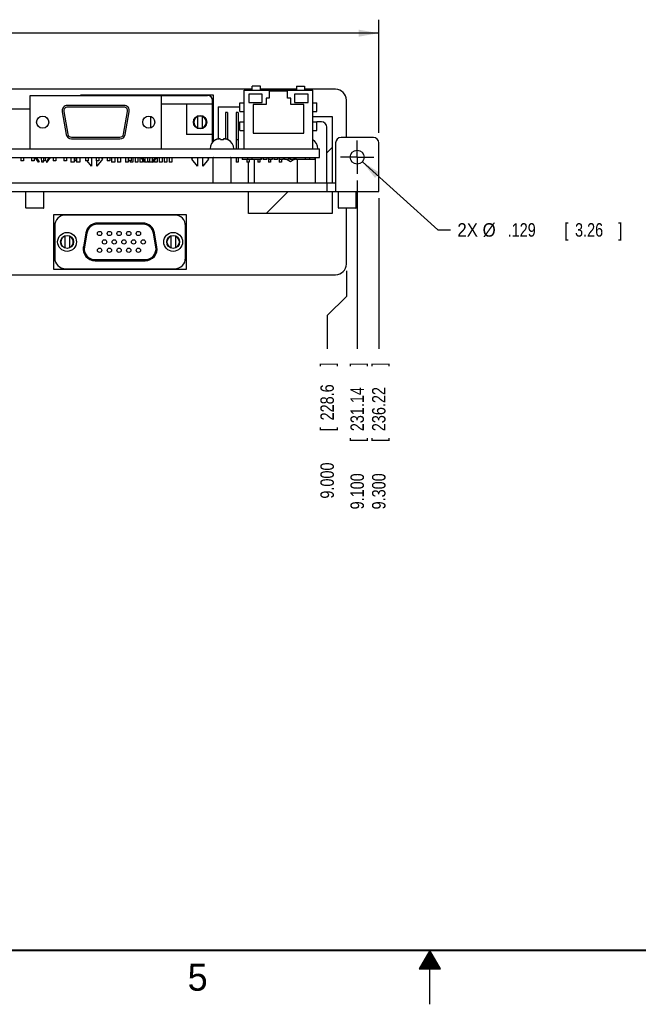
# Model space of a CAD drawing. Header units: inches. Extents: x 0 to 34, y 0 to 22.
# Tile 4 of 43: x 13.2 to 18.9, y 0 to 9.1. Entities that reach past the tile are written whole.
import ezdxf

# ---------------------------------------------------------------- set-up
doc = ezdxf.new("R2010")
doc.units = ezdxf.units.IN
doc.header["$LTSCALE"] = 1.87
doc.header["$MEASUREMENT"] = 0
doc.linetypes.add('CENTER', pattern=[0.6, 0.375, -0.075, 0.075, -0.075])
doc.layers.get('0').update_dxf_attribs({"linetype": 'CONTINUOUS'})
for name, color, linetype in [('COSMETIC', 7, 'CONTINUOUS'), ('DATUMCURVES', 7, 'CONTINUOUS'), ('DEFAULT_1', 7, 'CENTER'), ('DIMENSIONS', 7, 'CONTINUOUS')]:
    doc.layers.add(name, color=color, linetype=linetype)
doc.styles.get("Standard").update_dxf_attribs({"font": 'txt', "width": 0.8})
doc.dimstyles.new('DIMSTYLE_1', dxfattribs={"dimtxt": 0.125, "dimasz": 0.1875, "dimexe": 0.18, "dimexo": 0.0625, "dimgap": 0.09, "dimtad": 0, "dimtih": 1, "dimtoh": 1, "dimdec": 3, "dimzin": 4, "dimdsep": 46, "dimtxsty": 'STANDARD', "dimblk": '_FILLED', "dimblk1": '_FILLED', "dimblk2": '_FILLED', "dimcen": 0.09, "dimadec": 0, "dimazin": 0, "dimtp": 0.01, "dimtm": 0.01, "dimtfac": 1, "dimtdec": 3, "dimtofl": 0, "dimtmove": 0, "dimatfit": 3, "dimldrblk": '_FILLED', "dimfxl": 1, "dimtolj": 1, "dimtzin": 4, "dimarcsym": 0})
doc.dimstyles.new('DIMSTYLE_2', dxfattribs={"dimtxt": 0.125, "dimasz": 0.1875, "dimexe": 0.18, "dimexo": 0.0625, "dimgap": 0.09, "dimtad": 0, "dimtih": 1, "dimtoh": 1, "dimdec": 3, "dimzin": 4, "dimdsep": 46, "dimtxsty": 'STANDARD', "dimblk": '_FILLED', "dimblk1": '_FILLED', "dimblk2": '_FILLED', "dimcen": 0.09, "dimadec": 0, "dimazin": 0, "dimtp": 0.01, "dimtm": 0.01, "dimtfac": 1, "dimtdec": 3, "dimtofl": 0, "dimtmove": 0, "dimatfit": 3, "dimldrblk": '_FILLED', "dimfxl": 1, "dimtolj": 1, "dimtzin": 4, "dimarcsym": 0})
doc.dimstyles.new('DIMSTYLE_3', dxfattribs={"dimtxt": 0.125, "dimasz": 0.1875, "dimexe": 0.18, "dimexo": 0.0625, "dimgap": 0.09, "dimtad": 0, "dimtih": 1, "dimtoh": 1, "dimdec": 3, "dimzin": 4, "dimdsep": 46, "dimtxsty": 'STANDARD', "dimblk": '_FILLED', "dimblk1": '_FILLED', "dimblk2": '_FILLED', "dimcen": 0.09, "dimadec": 0, "dimazin": 0, "dimtp": 0.01, "dimtm": 0.01, "dimtfac": 1, "dimtdec": 3, "dimtofl": 0, "dimtmove": 0, "dimatfit": 3, "dimldrblk": '_FILLED', "dimfxl": 1, "dimtolj": 1, "dimtzin": 4, "dimarcsym": 0})

# ---------------------------------------------------------------- blocks, each defined once
blk = doc.blocks.new('_FILLED')
at = {"color": 0, "linetype": 'BYBLOCK'}
blk.add_solid([(0, 0), (-1, 0.174), (-1, -0.174)], dxfattribs=at)
blk = doc.blocks.new('*D0')
at = {"layer": 'DIMENSIONS', "color": 2, "linetype": 'CONTINUOUS'}
for p, q in [((7.2268, 8.0805), (7.2268, 9.1282)), ((16.5268, 8.0799), (16.5268, 9.1282)), ((7.2268, 9.0032), (10.7211, 9.0032)), ((16.5268, 9.0032), (12.4711, 9.0032))]:
    blk.add_line(p, q, dxfattribs=at)
at = {"layer": 'DIMENSIONS', "color": 2, "linetype": 'CONTINUOUS', "xscale": 0.1875, "yscale": 0.1875, "zscale": 0.1875, "rotation": 180}
blk.add_blockref('_FILLED', (7.2268, 9.0032), dxfattribs=at)
at = {"layer": 'DIMENSIONS', "color": 2, "linetype": 'CONTINUOUS', "xscale": 0.1875, "yscale": 0.1875, "zscale": 0.1875}
blk.add_blockref('_FILLED', (16.5268, 9.0032), dxfattribs=at)
at = {"layer": 'DIMENSIONS', "color": 2, "linetype": 'CONTINUOUS', "width": 0.8}
for s, p in [('(', (10.7836, 8.9407)), ('9.300', (10.8836, 8.9407)), ('[', (11.5086, 8.9407)), ('236.22', (11.6086, 8.9407)), (']', (12.2086, 8.9407)), (')', (12.3086, 8.9407))]:
    blk.add_text(s, height=0.125, dxfattribs=at).set_placement(p)
blk = doc.blocks.new('*D3')
at = {"layer": 'DIMENSIONS', "color": 2, "linetype": 'CONTINUOUS'}
for p, q in [((16.3746, 7.8103), (17.0761, 7.1793)), ((17.0761, 7.1793), (17.1936, 7.1793))]:
    blk.add_line(p, q, dxfattribs=at)
at = {"layer": 'DIMENSIONS', "color": 2, "linetype": 'CONTINUOUS', "xscale": 0.1875, "yscale": 0.1875, "zscale": 0.1875, "rotation": 138.027543}
blk.add_blockref('_FILLED', (16.3746, 7.8103), dxfattribs=at)
at = {"layer": 'DIMENSIONS', "color": 2, "linetype": 'CONTINUOUS'}
for s, width, p in [('2X %%c', 0.933333, (17.2561, 7.1168)), ('.129', 0.8, (17.7228, 7.1168)), ('[', 0.8, (18.2478, 7.1168)), ('3.26', 0.8, (18.3478, 7.1168)), (']', 0.8, (18.7478, 7.1168))]:
    blk.add_text(s, height=0.125, dxfattribs=dict(at, width=width)).set_placement(p)
blk = doc.blocks.new('*D21')
at = {"layer": 'DIMENSIONS', "color": 2, "linetype": 'CONTINUOUS'}
blk.add_line((16.3268, 7.6366), (16.3268, 6.0757), dxfattribs=at)
at = {"layer": 'DIMENSIONS', "color": 2, "linetype": 'CONTINUOUS', "width": 0.8}
for s, p in [(']', (16.3893, 5.9132)), ('231.14', (16.3893, 5.3132)), ('[', (16.3893, 5.2132)), ('9.100', (16.3893, 4.5882))]:
    blk.add_text(s, height=0.125, rotation=90, dxfattribs=at).set_placement(p)
blk = doc.blocks.new('*D23')
at = {"layer": 'DIMENSIONS', "color": 2, "linetype": 'CONTINUOUS'}
blk.add_line((16.5268, 7.4738), (16.5268, 6.0757), dxfattribs=at)
at = {"layer": 'DIMENSIONS', "color": 2, "linetype": 'CONTINUOUS', "width": 0.8}
for s, p in [(']', (16.5893, 5.9132)), ('236.22', (16.5893, 5.3132)), ('[', (16.5893, 5.2132)), ('9.300', (16.5893, 4.5882))]:
    blk.add_text(s, height=0.125, rotation=90, dxfattribs=at).set_placement(p)
blk = doc.blocks.new('*D31')
at = {"layer": 'DIMENSIONS', "color": 2, "linetype": 'CONTINUOUS'}
for p, q in [((16.2268, 6.8007), (16.2268, 6.5626)), ((16.2268, 6.5626), (16.0478, 6.386)), ((16.0478, 6.386), (16.0478, 6.0757))]:
    blk.add_line(p, q, dxfattribs=at)
at = {"layer": 'DIMENSIONS', "color": 2, "linetype": 'CONTINUOUS', "width": 0.8}
for s, p in [(']', (16.1103, 5.9132)), ('228.6', (16.1103, 5.4132)), ('[', (16.1103, 5.3132)), ('9.000', (16.1103, 4.6882))]:
    blk.add_text(s, height=0.125, rotation=90, dxfattribs=at).set_placement(p)

msp = doc.modelspace()

# ---------------------------------------------------------------- linework, layer by layer
at = {"color": 7, "linetype": 'CONTINUOUS'}
for p, q in [((15.4288, 8.5113), (15.3538, 8.5113)), ((15.3538, 8.4763), (15.3538, 8.5113)), ((15.4288, 8.4763), (15.4288, 8.5113)), ((15.7638, 8.5113), (15.8388, 8.5113)), ((15.7638, 8.5113), (15.7638, 8.4763)), ((15.8388, 8.5113), (15.8388, 8.4763)), ((15.3538, 8.4832), (8.3206, 8.4832)), ((13.2948, 8.4253), (14.9393, 8.4253)), ((13.2948, 7.9313), (13.2948, 8.4253)), ((14.8843, 8.4268), (13.8713, 8.4268)), ((14.5078, 8.4253), (14.5078, 7.9313)), ((15.2788, 8.4763), (15.9138, 8.4763)), ((15.2788, 7.9313), (15.2788, 8.4763)), ((15.4463, 8.4363), (15.3213, 8.4363)), ((15.3213, 8.4363), (15.3213, 8.3613)), ((15.7638, 8.4832), (15.4288, 8.4832)), ((15.4463, 8.3613), (15.4463, 8.4363)), ((15.5113, 8.4013), (15.4813, 8.4013)), ((15.4813, 8.4013), (15.4813, 8.3413)), ((15.6813, 8.4663), (15.5113, 8.4663)), ((15.5113, 8.4663), (15.5113, 8.4013)), ((15.6813, 8.4013), (15.6813, 8.4663)), ((15.7113, 8.4013), (15.6813, 8.4013)), ((15.7113, 8.3413), (15.7113, 8.4013)), ((15.8713, 8.4363), (15.7463, 8.4363)), ((15.7463, 8.4363), (15.7463, 8.3613)), ((16.1268, 8.4832), (15.8388, 8.4832)), ((15.8713, 8.3613), (15.8713, 8.4363)), ((15.9138, 7.9313), (15.9138, 8.4763)), ((14.1632, 8.3338), (13.6394, 8.3338)), ((14.1632, 8.3178), (13.6394, 8.3178)), ((14.9843, 8.3453), (14.5078, 8.3453)), ((14.7443, 8.3453), (14.7443, 8.0653)), ((14.9843, 7.9922), (14.9843, 8.3803)), ((15.0368, 8.3203), (15.2388, 8.3203)), ((15.0368, 8.3203), (15.0368, 8.0221)), ((15.2388, 8.3563), (15.2788, 8.3563)), ((15.2388, 8.2763), (15.2388, 8.3563)), ((15.3213, 8.3613), (15.4463, 8.3613)), ((15.4813, 8.3413), (15.3613, 8.3413)), ((15.3613, 8.3413), (15.3613, 8.0763)), ((15.8313, 8.3413), (15.7113, 8.3413)), ((15.7463, 8.3613), (15.8713, 8.3613)), ((15.8313, 8.0763), (15.8313, 8.3413)), ((15.9138, 8.3563), (15.9538, 8.3563)), ((15.9538, 8.2763), (15.9538, 8.3563)), ((16.2268, 8.0363), (16.2268, 8.3832)), ((11.6238, 8.3013), (13.2948, 8.3013)), ((13.5902, 8.2751), (13.6274, 8.0641)), ((13.6059, 8.2779), (13.6431, 8.0669)), ((14.1595, 8.0669), (14.1967, 8.2779)), ((14.1753, 8.0641), (14.2125, 8.2751)), ((14.4138, 8.1265), (14.4138, 8.2301)), ((14.8478, 8.1252), (14.8478, 8.2314)), ((14.8918, 8.1252), (14.8918, 8.2314)), ((15.1238, 8.2683), (15.1038, 8.2683)), ((15.1038, 8.2683), (15.1038, 8.0228)), ((15.1238, 8.2683), (15.1238, 8.0169)), ((15.2238, 8.2683), (15.2038, 8.2683)), ((15.2038, 8.2683), (15.2038, 7.9313)), ((15.2238, 8.2683), (15.2238, 7.9313)), ((15.2388, 8.2763), (15.2788, 8.2763)), ((15.9138, 8.2763), (15.9538, 8.2763)), ((15.2388, 8.1813), (15.2788, 8.1813)), ((15.2388, 8.1013), (15.2388, 8.1813)), ((15.9138, 8.1813), (15.9538, 8.1813)), ((15.9538, 8.1013), (15.9538, 8.1813)), ((13.6766, 8.0388), (14.126, 8.0388)), ((14.9843, 8.0653), (14.7443, 8.0653)), ((15.2388, 8.1013), (15.2788, 8.1013)), ((15.3613, 8.0763), (15.8313, 8.0763)), ((15.9138, 8.1013), (15.9538, 8.1013)), ((16.4768, 8.0363), (16.1768, 8.0363)), ((13.6766, 8.0228), (14.126, 8.0228)), ((15.0144, 8.0145), (15.0126, 8.0145)), ((15.0576, 8.0145), (15.0565, 8.0233)), ((15.0861, 8.0145), (15.0576, 8.0145)), ((15.0871, 8.0233), (15.0861, 8.0145)), ((15.131, 8.0145), (15.1292, 8.0145)), ((15.2238, 8.0143), (15.2038, 8.0143)), ((16.1268, 7.9863), (16.1268, 7.5363)), ((16.5268, 7.5363), (16.5268, 7.9863)), ((9.9602, 7.9313), (15.9768, 7.9313)), ((9.9602, 7.8513), (15.9768, 7.8513)), ((13.2063, 7.8513), (13.2063, 7.8193)), ((13.2313, 7.8513), (13.2313, 7.8193)), ((13.3063, 7.8513), (13.3063, 7.8193)), ((13.3313, 7.8513), (13.3313, 7.8193)), ((13.3386, 7.8513), (13.3701, 7.8063)), ((13.3707, 7.8063), (13.3397, 7.8513)), ((13.3495, 7.8513), (13.3773, 7.811)), ((13.4025, 7.8063), (13.397, 7.8513)), ((13.4161, 7.8063), (13.4216, 7.8513)), ((13.4313, 7.8513), (13.4313, 7.8193)), ((13.4691, 7.8513), (13.4413, 7.811)), ((13.4479, 7.8063), (13.479, 7.8513)), ((13.48, 7.8513), (13.4485, 7.8063)), ((13.5063, 7.8513), (13.5063, 7.8193)), ((13.5313, 7.8513), (13.5313, 7.8193)), ((13.6063, 7.8513), (13.6063, 7.8193)), ((13.6313, 7.8513), (13.6313, 7.8193)), ((13.6703, 7.8513), (13.6703, 7.8063)), ((13.7003, 7.8513), (13.7003, 7.8063)), ((13.7063, 7.8513), (13.7063, 7.8193)), ((13.7243, 7.8513), (13.7243, 7.8063)), ((13.7543, 7.8513), (13.7543, 7.8063)), ((13.8063, 7.8513), (13.8063, 7.8193)), ((13.8313, 7.8513), (13.8313, 7.8193)), ((13.8608, 7.8513), (13.8608, 7.7713)), ((13.9063, 7.8513), (13.9063, 7.8193)), ((13.9313, 7.8513), (13.9313, 7.8193)), ((13.9527, 7.8513), (13.9628, 7.8359)), ((14.0063, 7.8513), (14.0063, 7.8193)), ((14.0313, 7.8513), (14.0313, 7.8193)), ((14.0483, 7.8513), (14.0483, 7.8063)), ((14.0783, 7.8513), (14.0783, 7.8063)), ((14.1023, 7.8513), (14.1023, 7.8063)), ((14.1323, 7.8513), (14.1323, 7.8063)), ((14.1763, 7.8513), (14.1763, 7.8063)), ((14.2013, 7.8513), (14.2013, 7.8063)), ((14.2063, 7.8513), (14.2063, 7.8193)), ((14.2313, 7.8513), (14.2313, 7.8193)), ((14.2464, 7.8513), (14.2464, 7.8063)), ((14.2663, 7.8513), (14.2663, 7.8063)), ((14.2913, 7.8513), (14.2913, 7.8063)), ((14.3112, 7.8513), (14.3112, 7.8063)), ((14.3226, 7.8513), (14.3541, 7.8063)), ((14.3547, 7.8063), (14.3237, 7.8513)), ((14.3335, 7.8513), (14.3613, 7.811)), ((14.3364, 7.8513), (14.3364, 7.8471)), ((14.3563, 7.8513), (14.3563, 7.8182)), ((14.3865, 7.8063), (14.381, 7.8513)), ((14.4001, 7.8063), (14.4056, 7.8513)), ((14.4531, 7.8513), (14.4253, 7.811)), ((14.4264, 7.8513), (14.4264, 7.8126)), ((14.4319, 7.8063), (14.463, 7.8513)), ((14.464, 7.8513), (14.4325, 7.8063)), ((14.4463, 7.8513), (14.4463, 7.8414)), ((14.4713, 7.8513), (14.4713, 7.8063)), ((14.4912, 7.8513), (14.4912, 7.8063)), ((14.5164, 7.8513), (14.5164, 7.8063)), ((14.5363, 7.8513), (14.5363, 7.8063)), ((14.5613, 7.8513), (14.5613, 7.8063)), ((14.5812, 7.8513), (14.5812, 7.8063)), ((14.6064, 7.8513), (14.6064, 7.8063)), ((14.7928, 7.8359), (14.8029, 7.8513)), ((14.8448, 7.8513), (14.8448, 7.7713)), ((14.8948, 7.7713), (14.8948, 7.8513)), ((14.9367, 7.8513), (14.9468, 7.8359)), ((15.2038, 7.8513), (15.2038, 7.8063)), ((15.2238, 7.8513), (15.2238, 7.8063)), ((15.2603, 7.8513), (15.2603, 7.8313)), ((15.3083, 7.8513), (15.3083, 7.8313)), ((15.3093, 7.8513), (15.3093, 7.8313)), ((15.3493, 7.8513), (15.3493, 7.8313)), ((15.4343, 7.8513), (15.4343, 7.8313)), ((15.4388, 7.8513), (15.4388, 7.8313)), ((15.4538, 7.8513), (15.4538, 7.8313)), ((15.4888, 7.8513), (15.4888, 7.8313)), ((15.5038, 7.8513), (15.5038, 7.8063)), ((15.5388, 7.8513), (15.5388, 7.8313)), ((15.5538, 7.8513), (15.5538, 7.8313)), ((15.5888, 7.8513), (15.5888, 7.8313)), ((15.6038, 7.8513), (15.6038, 7.8063)), ((15.6388, 7.8513), (15.6388, 7.8313)), ((15.6538, 7.8513), (15.6538, 7.8313)), ((15.6888, 7.8513), (15.6888, 7.8313)), ((15.7038, 7.8513), (15.7038, 7.8313)), ((15.7388, 7.8513), (15.7388, 7.8313)), ((15.7538, 7.8513), (15.7538, 7.8313)), ((15.7583, 7.8513), (15.7583, 7.8313)), ((15.8433, 7.8513), (15.8433, 7.8313)), ((15.8833, 7.8513), (15.8833, 7.8313)), ((15.8843, 7.8513), (15.8843, 7.8313)), ((15.9323, 7.8513), (15.9323, 7.8313)), ((15.9768, 7.8513), (15.9768, 7.9313)), ((13.2313, 7.8193), (13.2063, 7.8193)), ((13.3313, 7.8193), (13.3063, 7.8193)), ((13.3707, 7.8063), (13.3701, 7.8063)), ((13.3773, 7.811), (13.3707, 7.8063)), ((13.4161, 7.8063), (13.4025, 7.8063)), ((13.4313, 7.8193), (13.4177, 7.8193)), ((13.4413, 7.811), (13.4479, 7.8063)), ((13.4485, 7.8063), (13.4479, 7.8063)), ((13.5313, 7.8193), (13.5063, 7.8193)), ((13.6313, 7.8193), (13.6063, 7.8193)), ((13.7003, 7.8063), (13.6703, 7.8063)), ((13.7243, 7.8193), (13.7063, 7.8193)), ((13.7543, 7.8063), (13.7243, 7.8063)), ((13.8313, 7.8193), (13.8063, 7.8193)), ((13.8608, 7.7713), (13.8222, 7.8193)), ((13.9313, 7.8193), (13.9063, 7.8193)), ((13.9628, 7.8359), (13.9108, 7.7713)), ((13.9108, 7.7713), (13.9108, 7.8193)), ((14.0313, 7.8193), (14.0063, 7.8193)), ((14.0783, 7.8063), (14.0483, 7.8063)), ((14.1323, 7.8063), (14.1023, 7.8063)), ((14.2013, 7.8063), (14.1763, 7.8063)), ((14.2313, 7.8193), (14.2063, 7.8193)), ((14.2212, 7.8193), (14.2212, 7.8063)), ((14.2464, 7.8063), (14.2212, 7.8063)), ((14.2913, 7.8063), (14.2663, 7.8063)), ((14.3364, 7.8063), (14.3112, 7.8063)), ((14.3364, 7.8316), (14.3364, 7.8063)), ((14.3547, 7.8063), (14.3541, 7.8063)), ((14.3613, 7.811), (14.3547, 7.8063)), ((14.3563, 7.8074), (14.3563, 7.8063)), ((14.3813, 7.8063), (14.3563, 7.8063)), ((14.3813, 7.849), (14.3813, 7.8063)), ((14.4001, 7.8063), (14.3865, 7.8063)), ((14.4012, 7.8153), (14.4012, 7.8063)), ((14.4264, 7.8063), (14.4012, 7.8063)), ((14.4253, 7.811), (14.4319, 7.8063)), ((14.4264, 7.8102), (14.4264, 7.8063)), ((14.4325, 7.8063), (14.4319, 7.8063)), ((14.4463, 7.826), (14.4463, 7.8063)), ((14.4713, 7.8063), (14.4463, 7.8063)), ((14.5164, 7.8063), (14.4912, 7.8063)), ((14.5613, 7.8063), (14.5363, 7.8063)), ((14.6064, 7.8063), (14.5812, 7.8063)), ((14.8448, 7.7713), (14.7928, 7.8359)), ((14.9468, 7.8359), (14.8948, 7.7713)), ((14.9891, 7.846), (14.9891, 7.6163)), ((15.1545, 7.846), (15.1545, 7.6163)), ((15.2238, 7.8063), (15.2038, 7.8063)), ((15.4343, 7.8313), (15.2603, 7.8313)), ((15.3038, 7.8313), (15.3038, 7.8063)), ((15.3238, 7.8063), (15.3038, 7.8063)), ((15.3238, 7.8313), (15.3238, 7.8063)), ((15.4038, 7.8313), (15.4038, 7.8063)), ((15.4238, 7.8063), (15.4038, 7.8063)), ((15.4238, 7.8313), (15.4238, 7.8063)), ((15.4388, 7.8313), (15.4355, 7.8313)), ((15.4888, 7.8313), (15.4538, 7.8313)), ((15.5388, 7.8313), (15.5038, 7.8313)), ((15.5238, 7.8063), (15.5038, 7.8063)), ((15.5238, 7.8313), (15.5238, 7.8063)), ((15.5888, 7.8313), (15.5538, 7.8313)), ((15.6388, 7.8313), (15.6038, 7.8313)), ((15.6238, 7.8063), (15.6038, 7.8063)), ((15.6238, 7.8313), (15.6238, 7.8063)), ((15.6888, 7.8313), (15.6538, 7.8313)), ((15.7388, 7.8313), (15.7038, 7.8313)), ((15.7572, 7.8313), (15.7538, 7.8313)), ((15.9323, 7.8313), (15.7583, 7.8313)), ((15.7701, 7.8313), (15.7701, 7.6163)), ((15.9355, 7.846), (15.9355, 7.6163)), ((16.0468, 7.5363), (16.0468, 7.6163)), ((7.2268, 7.5363), (16.5268, 7.5363)), ((7.5268, 7.5341), (16.2368, 7.5341)), ((13.2536, 7.3841), (13.2536, 7.5341)), ((13.419, 7.3841), (13.419, 7.5341)), ((16.1531, 7.3841), (16.1531, 7.5341)), ((16.2368, 7.5363), (16.2368, 7.5341)), ((16.3185, 7.3841), (16.3185, 7.5363)), ((13.4151, 7.3801), (13.2576, 7.3801)), ((14.6343, 7.3166), (13.6213, 7.3166)), ((16.3146, 7.3801), (16.1571, 7.3801)), ((16.2268, 6.8632), (16.2268, 7.3801)), ((13.5213, 7.2166), (13.5213, 6.9196)), ((14.3381, 7.2426), (13.9176, 7.2426)), ((14.3381, 7.2326), (13.9176, 7.2326)), ((14.7343, 6.9196), (14.7343, 7.2166)), ((13.6138, 7.1212), (13.6138, 7.015)), ((13.6578, 7.1212), (13.6578, 7.015)), ((13.8092, 7.1517), (13.7865, 7.0227)), ((13.8191, 7.15), (13.7963, 7.021)), ((14.4593, 7.021), (14.4365, 7.15)), ((14.4691, 7.0227), (14.4464, 7.1517)), ((14.5978, 7.1212), (14.5978, 7.015)), ((14.6418, 7.1212), (14.6418, 7.015)), ((13.8948, 6.9036), (14.3608, 6.9036)), ((13.8948, 6.8936), (14.3608, 6.8936)), ((7.6268, 6.7632), (16.1268, 6.7632)), ((13.6213, 6.8196), (14.6343, 6.8196))]:
    msp.add_line(p, q, dxfattribs=at)
at = {"color": 3, "linetype": 'CONTINUOUS'}
for p, q in [((15.9958, 8.1813), (15.9538, 8.1813)), ((16.0458, 7.6163), (16.0458, 8.1313)), ((15.3698, 7.8313), (15.3698, 7.6163)), ((7.6268, 7.6163), (16.1268, 7.6163))]:
    msp.add_line(p, q, dxfattribs=at)
at = {"color": 6, "linetype": 'CONTINUOUS'}
for p, q in [((15.6438, 7.8513), (15.6538, 7.8455)), ((15.6784, 7.8313), (15.7078, 7.8143)), ((15.7078, 7.8143), (15.7372, 7.8313)), ((15.7388, 7.8322), (15.7538, 7.8409))]:
    msp.add_line(p, q, dxfattribs=at)
at = {"color": 2, "linetype": 'CONTINUOUS'}
for p, q in [((17, 0.5), (16.902, 0.3303)), ((16.9769, 0.46), (17.0231, 0.46)), ((16.9827, 0.47), (17.0173, 0.47)), ((16.9885, 0.48), (17.0116, 0.48)), ((16.9942, 0.49), (17.0058, 0.49)), ((17.098, 0.3303), (17, 0.5)), ((17, 0), (17, 0.5)), ((16.925, 0.37), (17.0751, 0.37)), ((16.9307, 0.38), (17.0693, 0.38)), ((16.9365, 0.39), (17.0635, 0.39)), ((16.9423, 0.4), (17.0578, 0.4)), ((16.9481, 0.41), (17.052, 0.41)), ((16.9538, 0.42), (17.0462, 0.42)), ((16.9596, 0.43), (17.0404, 0.43)), ((16.9654, 0.44), (17.0347, 0.44)), ((16.9712, 0.45), (17.0289, 0.45)), ((16.902, 0.3303), (17.098, 0.3303)), ((16.9076, 0.34), (17.0924, 0.34)), ((16.9134, 0.35), (17.0866, 0.35)), ((16.9192, 0.36), (17.0808, 0.36))]:
    msp.add_line(p, q, dxfattribs=at)
at = {"color": 7, "linetype": 'CONTINUOUS', "const_width": 0.02}
msp.add_lwpolyline([(0.5, 0.5), (33.5, 0.5)], dxfattribs=at)
at = {"color": 7, "linetype": 'CONTINUOUS'}
for centre, radius in [((13.4093, 8.1783), 0.056), ((14.3933, 8.1783), 0.056), ((14.8698, 8.1783), 0.0625), ((14.8698, 8.1783), 0.06), ((16.3268, 7.8533), 0.0643), ((13.6358, 7.0681), 0.0875), ((13.6358, 7.0681), 0.06), ((13.9378, 7.1461), 0.02), ((14.0278, 7.1461), 0.02), ((14.1178, 7.1461), 0.02), ((14.2078, 7.1461), 0.02), ((14.2978, 7.1461), 0.02), ((14.6198, 7.0681), 0.0875), ((14.6198, 7.0681), 0.06), ((13.9828, 7.0681), 0.02), ((14.0728, 7.0681), 0.02), ((14.1628, 7.0681), 0.02), ((14.2528, 7.0681), 0.02), ((14.3428, 7.0681), 0.02), ((13.9378, 6.9901), 0.02), ((14.0278, 6.9901), 0.02), ((14.1178, 6.9901), 0.02), ((14.2078, 6.9901), 0.02), ((14.2978, 6.9901), 0.02)]:
    msp.add_circle(centre, radius, dxfattribs=at)
for centre, radius, start, end in [((13.8713, 8.3268), 0.1, 90, 97.72828), ((14.8843, 8.3268), 0.1, 82.27172, 90), ((14.9393, 8.3803), 0.045, 0, 90), ((16.1268, 8.3832), 0.1, 0, 90), ((13.6394, 8.2838), 0.05, 90, 190), ((13.6394, 8.2838), 0.034, 90, 190), ((14.1632, 8.2838), 0.05, 350, 90), ((14.1632, 8.2838), 0.034, 350, 90), ((14.8698, 8.1783), 0.0575, 112.49537, 247.50463), ((14.8698, 8.1783), 0.0575, 292.49537, 67.50463), ((13.6766, 8.0728), 0.05, 190, 270), ((13.6766, 8.0728), 0.034, 190, 270), ((14.126, 8.0728), 0.034, 270, 350), ((14.126, 8.0728), 0.05, 270, 350), ((16.1768, 7.9863), 0.05, 90, 180), ((16.4768, 7.9863), 0.05, 0, 90), ((15.0549, 7.9313), 0.0933, 116.92252, 180), ((15.0887, 7.9313), 0.0933, 0, 63.07748), ((15.8697, 7.9313), 0.0933, 0, 61.80184), ((14.9944, 7.846), 0.00525, 90, 180), ((15.1492, 7.846), 0.00525, 0, 90), ((15.9302, 7.846), 0.00525, 0, 66.46417), ((13.2576, 7.3841), 0.00394, 180, 270), ((13.4151, 7.3841), 0.00394, 270, 360), ((13.6213, 7.2166), 0.1, 90, 180), ((14.6343, 7.2166), 0.1, 0, 90), ((16.1571, 7.3841), 0.00394, 180, 270), ((16.3146, 7.3841), 0.00394, 270, 360), ((13.9176, 7.1326), 0.11, 90, 170), ((13.9176, 7.1326), 0.1, 90, 170), ((14.3381, 7.1326), 0.11, 10, 90), ((14.3381, 7.1326), 0.1, 10, 90), ((13.6358, 7.0681), 0.0575, 112.49537, 247.50463), ((13.6358, 7.0681), 0.0575, 292.49537, 67.50463), ((14.6198, 7.0681), 0.0575, 112.49537, 247.50463), ((14.6198, 7.0681), 0.0575, 292.49537, 67.50463), ((13.8948, 7.0036), 0.11, 170, 270), ((13.8948, 7.0036), 0.1, 170, 270), ((14.3608, 7.0036), 0.11, 270, 10), ((14.3608, 7.0036), 0.1, 270, 10), ((13.6213, 6.9196), 0.1, 180, 270), ((14.6343, 6.9196), 0.1, 270, 360), ((16.1268, 6.8632), 0.1, 270, 360)]:
    msp.add_arc(centre, radius, start, end, dxfattribs=at)
at = {"color": 3, "linetype": 'CONTINUOUS'}
for centre, radius, start, end in [((15.9958, 8.1313), 0.05, 0, 90), ((15.7078, 7.9234), 0.086, 291.45726, 302.4299), ((15.7078, 7.9234), 0.086, 257.14193, 267.29672)]:
    msp.add_arc(centre, radius, start, end, dxfattribs=at)
at = {"color": 7, "linetype": 'CONTINUOUS'}
for points, knots in [([(15.0195, 8.0168), (15.0194, 8.0168), (15.0177, 8.016), (15.016, 8.0153), (15.0144, 8.0145)], [0, 0, 0, 0, 0.054021, 1, 1, 1, 1]), ([(15.0244, 8.0187), (15.0242, 8.0186), (15.0231, 8.0182), (15.0219, 8.0178), (15.021, 8.0174)], [0, 0, 0, 0, 0.185086, 1, 1, 1, 1]), ([(15.0292, 8.0202), (15.0289, 8.0201), (15.0278, 8.0198), (15.0268, 8.0195), (15.0262, 8.0193)], [0, 0, 0, 0, 0.350737, 1, 1, 1, 1]), ([(15.0337, 8.0215), (15.0332, 8.0213), (15.0323, 8.0211), (15.0314, 8.0209), (15.0309, 8.0207)], [0, 0, 0, 0, 0.539449, 1, 1, 1, 1]), ([(15.0381, 8.0224), (15.0374, 8.0223), (15.0365, 8.0221), (15.0355, 8.0219), (15.0353, 8.0218)], [0, 0, 0, 0, 0.734843, 1, 1, 1, 1]), ([(15.0428, 8.0233), (15.0417, 8.0231), (15.0405, 8.0229), (15.0394, 8.0227), (15.0393, 8.0227)], [0, 0, 0, 0, 0.914215, 1, 1, 1, 1]), ([(15.1073, 8.0221), (15.1072, 8.0221), (15.1064, 8.0223), (15.1057, 8.0224), (15.105, 8.0225)], [0, 0, 0, 0, 0.128, 1, 1, 1, 1]), ([(15.111, 8.0212), (15.1108, 8.0212), (15.1101, 8.0214), (15.1094, 8.0216), (15.1088, 8.0217)], [0, 0, 0, 0, 0.188969, 1, 1, 1, 1]), ([(15.115, 8.0201), (15.1148, 8.0201), (15.1141, 8.0203), (15.1134, 8.0205), (15.1129, 8.0207)], [0, 0, 0, 0, 0.20955, 1, 1, 1, 1]), ([(15.1194, 8.0186), (15.1192, 8.0187), (15.1185, 8.0189), (15.1179, 8.0192), (15.1173, 8.0193)], [0, 0, 0, 0, 0.189839, 1, 1, 1, 1]), ([(15.1241, 8.0168), (15.124, 8.0168), (15.1234, 8.0171), (15.1228, 8.0174), (15.1223, 8.0176)], [0, 0, 0, 0, 0.134659, 1, 1, 1, 1])]:
    msp.add_open_spline(points, degree=3, knots=knots, dxfattribs=at)
for points in [[(15.021, 8.0174), (15.0205, 8.0172), (15.02, 8.017), (15.0195, 8.0168)], [(15.0262, 8.0193), (15.0256, 8.0191), (15.025, 8.0189), (15.0244, 8.0187)], [(15.0309, 8.0207), (15.0304, 8.0206), (15.0298, 8.0204), (15.0292, 8.0202)], [(15.0353, 8.0218), (15.0348, 8.0217), (15.0343, 8.0216), (15.0337, 8.0215)], [(15.0393, 8.0227), (15.0389, 8.0226), (15.0385, 8.0225), (15.0381, 8.0224)], [(15.0393, 8.0227), (15.0404, 8.0229), (15.0416, 8.0231), (15.0428, 8.0233)], [(15.0448, 8.0235), (15.0441, 8.0234), (15.0435, 8.0233), (15.0428, 8.0233)], [(15.0458, 8.0235), (15.0455, 8.0235), (15.0451, 8.0235), (15.0448, 8.0235)], [(15.0468, 8.0236), (15.0465, 8.0236), (15.0461, 8.0236), (15.0458, 8.0235)], [(15.0487, 8.0237), (15.0481, 8.0237), (15.0474, 8.0237), (15.0468, 8.0236)], [(15.0497, 8.0238), (15.0494, 8.0238), (15.049, 8.0238), (15.0487, 8.0237)], [(15.0506, 8.0238), (15.0503, 8.0238), (15.05, 8.0238), (15.0497, 8.0238)], [(15.0515, 8.0239), (15.0512, 8.0239), (15.0509, 8.0238), (15.0506, 8.0238)], [(15.052, 8.0238), (15.0518, 8.0238), (15.0517, 8.0239), (15.0515, 8.0239)], [(15.0525, 8.0238), (15.0524, 8.0238), (15.0522, 8.0238), (15.052, 8.0238)], [(15.0531, 8.0237), (15.0529, 8.0238), (15.0527, 8.0238), (15.0525, 8.0238)], [(15.0542, 8.0236), (15.0538, 8.0237), (15.0535, 8.0237), (15.0531, 8.0237)], [(15.0548, 8.0235), (15.0546, 8.0236), (15.0544, 8.0236), (15.0542, 8.0236)], [(15.0554, 8.0235), (15.0552, 8.0235), (15.055, 8.0235), (15.0548, 8.0235)], [(15.0565, 8.0233), (15.0561, 8.0233), (15.0558, 8.0234), (15.0554, 8.0235)], [(15.0883, 8.0235), (15.0879, 8.0234), (15.0875, 8.0233), (15.0871, 8.0233)], [(15.0889, 8.0235), (15.0887, 8.0235), (15.0885, 8.0235), (15.0883, 8.0235)], [(15.0894, 8.0236), (15.0892, 8.0236), (15.089, 8.0236), (15.0889, 8.0235)], [(15.0906, 8.0237), (15.0902, 8.0237), (15.0898, 8.0237), (15.0894, 8.0236)], [(15.0911, 8.0238), (15.0909, 8.0238), (15.0907, 8.0238), (15.0906, 8.0237)], [(15.0916, 8.0238), (15.0914, 8.0238), (15.0913, 8.0238), (15.0911, 8.0238)], [(15.0922, 8.0239), (15.092, 8.0239), (15.0918, 8.0238), (15.0916, 8.0238)], [(15.0931, 8.0238), (15.0928, 8.0238), (15.0925, 8.0239), (15.0922, 8.0239)], [(15.094, 8.0238), (15.0937, 8.0238), (15.0934, 8.0238), (15.0931, 8.0238)], [(15.0949, 8.0237), (15.0946, 8.0238), (15.0943, 8.0238), (15.094, 8.0238)], [(15.0968, 8.0236), (15.0962, 8.0237), (15.0955, 8.0237), (15.0949, 8.0237)], [(15.0978, 8.0235), (15.0975, 8.0236), (15.0972, 8.0236), (15.0968, 8.0236)], [(15.0988, 8.0235), (15.0985, 8.0235), (15.0981, 8.0235), (15.0978, 8.0235)], [(15.1008, 8.0233), (15.1002, 8.0233), (15.0995, 8.0234), (15.0988, 8.0235)], [(15.1008, 8.0233), (15.1019, 8.0231), (15.1029, 8.0229), (15.1039, 8.0227)], [(15.105, 8.0225), (15.1046, 8.0226), (15.1043, 8.0227), (15.1039, 8.0227)], [(15.1088, 8.0217), (15.1083, 8.0218), (15.1078, 8.022), (15.1073, 8.0221)], [(15.1129, 8.0207), (15.1122, 8.0209), (15.1116, 8.021), (15.111, 8.0212)], [(15.1173, 8.0193), (15.1165, 8.0196), (15.1158, 8.0198), (15.115, 8.0201)], [(15.1223, 8.0176), (15.1213, 8.0179), (15.1203, 8.0183), (15.1194, 8.0186)], [(15.1292, 8.0145), (15.1276, 8.0153), (15.1258, 8.0161), (15.1241, 8.0168)]]:
    msp.add_open_spline(points, degree=3, dxfattribs=at)
at = {"layer": 'COSMETIC', "color": 4, "linetype": 'CONTINUOUS'}
for p, q in [((15.9138, 8.2312), (16.0958, 8.2312)), ((16.0958, 8.2312), (16.0958, 7.6163)), ((15.3198, 7.6163), (15.3198, 7.8063)), ((15.3198, 7.3312), (15.3198, 7.5341)), ((16.0958, 7.5341), (16.0958, 7.3312)), ((16.0958, 7.3312), (15.3198, 7.3312))]:
    msp.add_line(p, q, dxfattribs=at)
at = {"layer": 'COSMETIC', "color": 2, "linetype": 'CONTINUOUS'}
for p, q in [((16.0458, 7.8937), (16.0958, 7.9437)), ((15.4832, 7.3312), (15.6862, 7.5341))]:
    msp.add_line(p, q, dxfattribs=at)
at = {"layer": 'DATUMCURVES', "color": 40, "linetype": 'CONTINUOUS'}
for p, q in [((13.7638, 8.4328), (14.9918, 8.4328)), ((13.7638, 8.4253), (13.7638, 8.4328)), ((14.9918, 8.4328), (14.9918, 8.0001)), ((13.5138, 7.3226), (14.7418, 7.3226)), ((13.5138, 6.8136), (13.5138, 7.3226)), ((14.7418, 7.3226), (14.7418, 6.8136)), ((14.7418, 6.8136), (13.5138, 6.8136))]:
    msp.add_line(p, q, dxfattribs=at)
at = {"layer": 'DEFAULT_1', "color": 7, "linetype": 'CENTER'}
for q in [(16.3268, 8.0076), (16.1726, 7.8533), (16.4811, 7.8533), (16.3268, 7.6991)]:
    msp.add_line((16.3268, 7.8533), q, dxfattribs=at)

# ---------------------------------------------------------------- texts
at = {"color": 2, "linetype": 'CONTINUOUS'}
msp.add_text('5', height=0.25, dxfattribs=at).set_placement((14.754, 0.1262))

# ---------------------------------------------------------------- dimensions: what is measured, and where the dimension line sits
at = {"layer": 'DIMENSIONS', "color": 2, "linetype": 'CONTINUOUS'}
dim = msp.add_linear_dim(base=(16.5268, 9.0032), p1=(7.2268, 8.0805), p2=(16.5268, 8.0799), text='(<>)', dimstyle='DIMSTYLE_1', dxfattribs=at)
dim.commit()
dim.dimension.update_dxf_attribs({"geometry": '*D0', "text_midpoint": (11.5961, 9.0032), "dimtype": 160})
dim = msp.add_diameter_dim_2p(p1=(16.37458, 7.81034), p2=(16.27905, 7.89628), text='2X <>', dimstyle='DIMSTYLE_3', dxfattribs=at)
dim.commit()
dim.dimension.update_dxf_attribs({"geometry": '*D3', "text_midpoint": (18.05198, 7.17926), "dimtype": 163})
for feature_location, offset, dtype, origin, picture, middle in [((16.3268, 7.6366), (0, -1.5609), 1, (7.2268, 7.6991), '*D21', (16.3268, 5.3007)), ((16.5268, 7.4738), (0, -1.3982), 1, (7.2268, 7.5363), '*D23', (16.5268, 5.3007)), ((16.2268144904, 6.8006706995), (-0.1789648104, -0.725), 0, (7.2268144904, 6.8631706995), '*D31', (16.04784968, 5.3506706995))]:
    dim = msp.add_ordinate_dim(feature_location=feature_location, offset=offset, dtype=dtype, origin=origin, dimstyle='DIMSTYLE_2', dxfattribs=at)
    dim.commit()
    dim.dimension.update_dxf_attribs({"geometry": picture, "text_midpoint": middle})

doc.saveas('drawing.dxf')
